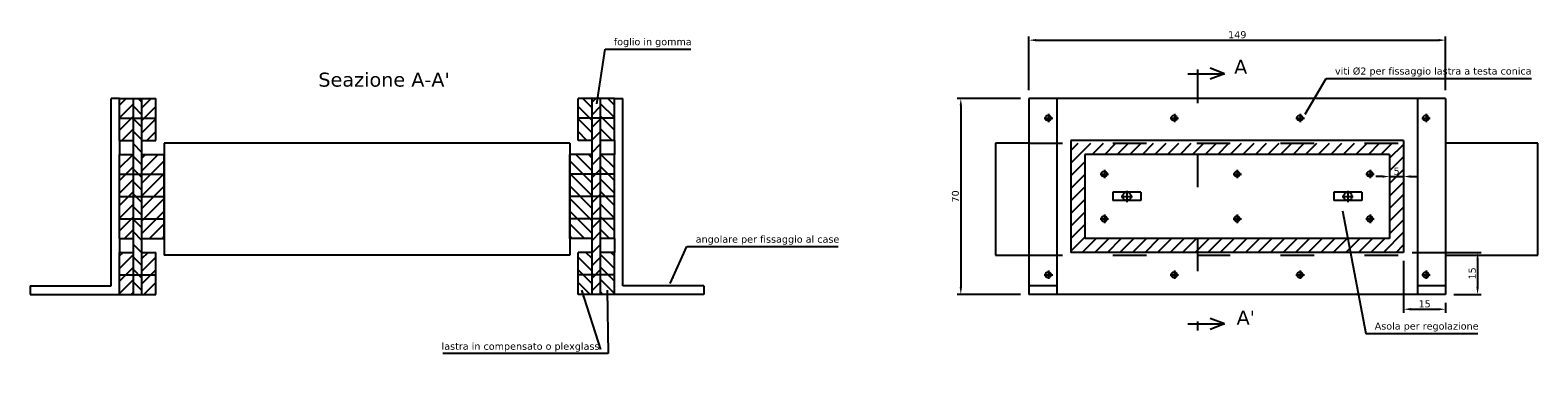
# Model space of a CAD drawing. Extents: x -164 to 375, y 91 to 215.
import ezdxf

# ---------------------------------------------------------------- set-up
doc = ezdxf.new("R2010")
doc.units = 0
doc.linetypes.add('ACAD_ISO03W100', pattern=[30, 12, -18])
doc.layers.get('0').update_dxf_attribs({"linetype": 'CONTINUOUS'})
doc.layers.get('DEFPOINTS').update_dxf_attribs({"linetype": 'CONTINUOUS'})
for name, color, linetype in [('GIALLO', 5, 'CONTINUOUS'), ('ROSSO', 1, 'CONTINUOUS'), ('VERDE', 3, 'CONTINUOUS')]:
    doc.layers.add(name, color=color, linetype=linetype)
doc.styles.get("Standard").update_dxf_attribs({"font": 'verdana.TTF'})
doc.dimstyles.get("Standard").update_dxf_attribs({"dimtxt": 0.18, "dimasz": 0.18, "dimexe": 0.18, "dimexo": 0.0625, "dimgap": 0.09, "dimtad": 0, "dimtih": 1, "dimtoh": 1, "dimdec": 4, "dimzin": 0, "dimtxsty": 'STANDARD', "dimcen": 0.09, "dimazin": 3, "dimtfac": 1, "dimtdec": 4, "dimtofl": 0, "dimtmove": 0, "dimatfit": 3, "dimtolj": 1, "dimtzin": 0})

# ---------------------------------------------------------------- blocks, each defined once
blk = doc.blocks.new('*D1')
at = {"color": 0, "linetype": 'BYBLOCK'}
for p, q in [((327.19, 175.29), (327.19, 161.77)), ((322.19, 170.29), (322.19, 161.77)), ((319.69, 163.02), (317.19, 163.02)), ((322.19, 163.02), (327.19, 163.02)), ((329.69, 163.02), (332.19, 163.02))]:
    blk.add_line(p, q, dxfattribs=at)
for points in [[(319.69, 163.44), (319.69, 162.6), (322.19, 163.02)], [(329.69, 163.44), (329.69, 162.6), (327.19, 163.02)]]:
    blk.add_solid(points, dxfattribs=at)
at = {"layer": 'DEFPOINTS', "color": 0, "linetype": 'BYBLOCK'}
for p in [(327.19, 175.91), (322.19, 170.91), (327.19, 163.02)]:
    blk.add_point(p, dxfattribs=at)
at = {"color": 0, "linetype": 'BYBLOCK', "insert": (324.69, 164.92), "char_height": 2.5, "attachment_point": 5}
blk.add_mtext('\\A1;5', dxfattribs=at)
blk = doc.blocks.new('*D4')
at = {"color": 0, "linetype": 'BYBLOCK'}
for p, q in [((193.19, 193.91), (193.19, 213)), ((195.69, 211.75), (339.69, 211.75)), ((342.19, 193.91), (342.19, 213))]:
    blk.add_line(p, q, dxfattribs=at)
for points in [[(195.69, 212.16), (195.69, 211.33), (193.19, 211.75)], [(339.69, 212.16), (339.69, 211.33), (342.19, 211.75)]]:
    blk.add_solid(points, dxfattribs=at)
at = {"layer": 'DEFPOINTS', "color": 0, "linetype": 'BYBLOCK'}
for p in [(342.19, 211.75), (193.19, 190.91), (342.19, 190.91)]:
    blk.add_point(p, dxfattribs=at)
at = {"color": 0, "linetype": 'BYBLOCK', "insert": (267.69, 213.67), "char_height": 2.5, "attachment_point": 5}
blk.add_mtext('\\A1;149', dxfattribs=at)
blk = doc.blocks.new('*D5')
at = {"color": 0, "linetype": 'BYBLOCK'}
for p, q in [((327.19, 132.91), (327.19, 114.36)), ((329.69, 115.61), (339.69, 115.61)), ((342.19, 117.91), (342.19, 114.36))]:
    blk.add_line(p, q, dxfattribs=at)
for points in [[(329.69, 116.02), (329.69, 115.19), (327.19, 115.61)], [(339.69, 116.02), (339.69, 115.19), (342.19, 115.61)]]:
    blk.add_solid(points, dxfattribs=at)
at = {"layer": 'DEFPOINTS', "color": 0, "linetype": 'BYBLOCK'}
for p in [(327.19, 135.91), (342.19, 120.91), (342.19, 115.61)]:
    blk.add_point(p, dxfattribs=at)
at = {"color": 0, "linetype": 'BYBLOCK', "insert": (334.69, 117.51), "char_height": 2.5, "attachment_point": 5}
blk.add_mtext('\\A1;15', dxfattribs=at)
blk = doc.blocks.new('*D6')
at = {"color": 0, "linetype": 'BYBLOCK'}
for p, q in [((190.19, 190.91), (167.57, 190.91)), ((168.82, 188.41), (168.82, 123.41)), ((190.19, 120.91), (167.57, 120.91))]:
    blk.add_line(p, q, dxfattribs=at)
for points in [[(168.41, 188.41), (169.24, 188.41), (168.82, 190.91)], [(168.41, 123.41), (169.24, 123.41), (168.82, 120.91)]]:
    blk.add_solid(points, dxfattribs=at)
at = {"layer": 'DEFPOINTS', "color": 0, "linetype": 'BYBLOCK'}
for p in [(193.19, 190.91), (168.82, 120.91), (193.19, 120.91)]:
    blk.add_point(p, dxfattribs=at)
at = {"color": 0, "linetype": 'BYBLOCK', "insert": (166.9, 155.91), "char_height": 2.5, "attachment_point": 5, "rotation": 90}
blk.add_mtext('\\A1;70', dxfattribs=at)
blk = doc.blocks.new('*D7')
at = {"color": 0, "linetype": 'BYBLOCK'}
for p, q in [((330.19, 135.91), (354.89, 135.91)), ((353.64, 133.41), (353.64, 123.41)), ((345.19, 120.91), (354.89, 120.91))]:
    blk.add_line(p, q, dxfattribs=at)
for points in [[(353.22, 133.41), (354.06, 133.41), (353.64, 135.91)], [(353.22, 123.41), (354.06, 123.41), (353.64, 120.91)]]:
    blk.add_solid(points, dxfattribs=at)
at = {"layer": 'DEFPOINTS', "color": 0, "linetype": 'BYBLOCK'}
for p in [(327.19, 135.91), (342.19, 120.91), (353.64, 120.91)]:
    blk.add_point(p, dxfattribs=at)
at = {"color": 0, "linetype": 'BYBLOCK', "insert": (351.73, 128.41), "char_height": 2.5, "attachment_point": 5, "rotation": 90}
blk.add_mtext('\\A1;15', dxfattribs=at)

msp = doc.modelspace()

# ---------------------------------------------------------------- hatches: boundary and pattern name
h = msp.add_hatch()
h.set_pattern_fill('ANSI31', color=256, angle=90, style=0)
h.set_pattern_definition([(45, (-87.1075, 0), (2.245064, -2.245064), [])])
h.paths.add_polyline_path([(-119.05375, 190.91176), (-124.05375, 190.91176), (-124.05375, 183.91176), (-119.05375, 183.91176)])
h.paths.add_polyline_path([(-132.05375, 183.91176), (-127.05375, 183.91176), (-127.05375, 190.91176), (-132.05375, 190.91176)])
h.paths.add_polyline_path([(-124.05375, 175.91176), (-119.05375, 175.91176), (-119.05375, 183.91176), (-124.05375, 183.91176)])
h.paths.add_polyline_path([(-132.05375, 175.91176), (-127.05375, 175.91176), (-127.05375, 183.91176), (-132.05375, 183.91176)])
h.paths.add_polyline_path([(-124.05375, 170.91176), (-124.05375, 163.91176), (-116.05375, 163.91176), (-116.05375, 170.91176)])
h.paths.add_polyline_path([(-127.05375, 170.91176), (-132.05375, 170.91176), (-132.05375, 163.91176), (-127.05375, 163.91176)])
h.paths.add_polyline_path([(-127.05375, 155.91176), (-127.05375, 163.91176), (-132.05375, 163.91176), (-132.05375, 155.91176)])
h.paths.add_polyline_path([(-116.05375, 155.91176), (-116.05375, 163.91176), (-124.05375, 163.91176), (-124.05375, 155.91176)])
h.paths.add_polyline_path([(-116.05375, 147.91176), (-116.05375, 155.91176), (-124.05375, 155.91176), (-124.05375, 147.91176)])
h.paths.add_polyline_path([(-116.05375, 140.91176), (-116.05375, 147.91176), (-124.05375, 147.91176), (-124.05375, 140.91176)])
h.paths.add_polyline_path([(-127.05375, 147.91176), (-132.05375, 147.91176), (-132.05375, 140.91176), (-127.05375, 140.91176)])
h.paths.add_polyline_path([(-127.05375, 155.91176), (-132.05375, 155.91176), (-132.05375, 147.91176), (-127.05375, 147.91176)])
h.paths.add_polyline_path([(-119.05375, 135.91176), (-124.05375, 135.91176), (-124.05375, 127.91176), (-119.05375, 127.91176)])
h.paths.add_polyline_path([(-119.05375, 127.91176), (-124.05375, 127.91176), (-124.05375, 120.91176), (-119.05375, 120.91176)])
h.paths.add_polyline_path([(-127.05375, 135.91176), (-132.05375, 135.91176), (-132.05375, 127.91176), (-127.05375, 127.91176)])
h.paths.add_polyline_path([(-132.05375, 120.91176), (-127.05375, 120.91176), (-127.05375, 127.91176), (-132.05375, 127.91176)])
h = msp.add_hatch()
h.set_pattern_fill('ANSI31', color=256, angle=90, style=0)
h.paths.add_polyline_path([(36.94625, 190.91176), (31.94625, 190.91176), (31.94625, 183.91176), (36.94625, 183.91176)])
h.paths.add_polyline_path([(44.94625, 190.91176), (39.94625, 190.91176), (39.94625, 183.91176), (44.94625, 183.91176)])
h.paths.add_polyline_path([(36.94625, 183.91176), (31.94625, 183.91176), (31.94625, 175.91176), (36.94625, 175.91176)])
h.paths.add_polyline_path([(44.94625, 183.91176), (39.94625, 183.91176), (39.94625, 175.91176), (44.94625, 175.91176)])
h.paths.add_polyline_path([(36.94625, 170.91176), (28.94625, 170.91176), (28.94625, 163.91176), (36.94625, 163.91176)])
h.paths.add_polyline_path([(44.94625, 170.91176), (39.94625, 170.91176), (39.94625, 163.91176), (44.94625, 163.91176)])
h.paths.add_polyline_path([(44.94625, 163.91176), (39.94625, 163.91176), (39.94625, 155.91176), (44.94625, 155.91176)])
h.paths.add_polyline_path([(36.94625, 163.91176), (28.94625, 163.91176), (28.94625, 155.91176), (36.94625, 155.91176)])
h.paths.add_polyline_path([(36.94625, 155.91176), (28.94625, 155.91176), (28.94625, 147.91176), (36.94625, 147.91176)])
h.paths.add_polyline_path([(36.94625, 147.91176), (28.94625, 147.91176), (28.94625, 140.91176), (36.94625, 140.91176)])
h.paths.add_polyline_path([(44.94625, 147.91176), (39.94625, 147.91176), (39.94625, 140.91176), (44.94625, 140.91176)])
h.paths.add_polyline_path([(44.94625, 155.91176), (39.94625, 155.91176), (39.94625, 147.91176), (44.94625, 147.91176)])
h.paths.add_polyline_path([(36.94625, 135.91176), (31.94625, 135.91176), (31.94625, 127.91176), (36.94625, 127.91176)])
h.paths.add_polyline_path([(36.94625, 127.91176), (31.94625, 127.91176), (31.94625, 120.91176), (36.94625, 120.91176)])
h.paths.add_polyline_path([(44.94625, 135.91176), (39.94625, 135.91176), (39.94625, 127.91176), (44.94625, 127.91176)])
h.paths.add_polyline_path([(44.94625, 127.91176), (39.94625, 127.91176), (39.94625, 120.91176), (44.94625, 120.91176)])
at = {"layer": 'GIALLO'}
h = msp.add_hatch(dxfattribs=at)
h.set_pattern_fill('ANSI31', color=256, style=0)
h.set_pattern_definition([(135, (-87.1075, 0), (2.245064, 2.245064), [])])
h.paths.add_polyline_path([(-124.05375, 190.91176), (-127.05375, 190.91176), (-127.05375, 183.91176), (-124.05375, 183.91176)])
h.paths.add_polyline_path([(-124.05375, 183.91176), (-127.05375, 183.91176), (-127.05375, 163.91176), (-124.05375, 163.91176)])
h.paths.add_polyline_path([(-124.05375, 163.91176), (-127.05375, 163.91176), (-127.05375, 155.91176), (-124.05375, 155.91176)])
h.paths.add_polyline_path([(-127.05375, 147.91176), (-124.05375, 147.91176), (-124.05375, 155.91176), (-127.05375, 155.91176)])
h.paths.add_polyline_path([(-124.05375, 147.91176), (-127.05375, 147.91176), (-127.05375, 127.91176), (-124.05375, 127.91176)])
h.paths.add_polyline_path([(-127.05375, 120.91176), (-124.05375, 120.91176), (-124.05375, 127.91176), (-127.05375, 127.91176)])
h = msp.add_hatch(dxfattribs=at)
h.set_pattern_fill('ANSI31', color=256, style=0)
h.paths.add_polyline_path([(39.94625, 190.91176), (36.94625, 190.91176), (36.94625, 183.91176), (39.94625, 183.91176)])
h.paths.add_polyline_path([(39.94625, 183.91176), (36.94625, 183.91176), (36.94625, 163.91176), (39.94625, 163.91176)])
h.paths.add_polyline_path([(39.94625, 163.91176), (36.94625, 163.91176), (36.94625, 155.91176), (39.94625, 155.91176)])
h.paths.add_polyline_path([(39.94625, 155.91176), (36.94625, 155.91176), (36.94625, 147.91176), (39.94625, 147.91176)])
h.paths.add_polyline_path([(39.94625, 147.91176), (36.94625, 147.91176), (36.94625, 127.91176), (39.94625, 127.91176)])
h.paths.add_polyline_path([(39.94625, 127.91176), (36.94625, 127.91176), (36.94625, 120.91176), (39.94625, 120.91176)])
h = msp.add_hatch(dxfattribs=at)
h.set_pattern_fill('ANSI31', color=256, style=0)
h.paths.add_polyline_path([(253.4602, 170.91176), (253.4602, 174.91176), (208.18946, 174.91176), (208.18946, 135.91176), (253.4602, 135.91176), (253.4602, 140.91176), (213.18946, 140.91176), (213.18946, 170.91176)])
h.paths.add_polyline_path([(253.4602, 174.91176), (253.4602, 170.91176), (322.18946, 170.91176), (322.18946, 140.91176), (253.4602, 140.91176), (253.4602, 135.91176), (327.18946, 135.91176), (327.18946, 174.91176)])
h.paths.add_polyline_path([(323.25016, 166.82338), (326.12877, 166.82338), (326.12877, 163.02133), (323.25016, 163.02133)], flags=24)

# ---------------------------------------------------------------- linework, layer by layer
for p, q in [((249.96276, 199.72873), (263.07817, 199.72873)), ((263.07817, 199.72873), (258.0506, 201.6952)), ((263.07817, 199.72873), (258.0506, 197.76227)), ((-135.05375, 123.91176), (-135.05375, 190.91176)), ((-132.05375, 190.91176), (-135.05375, 190.91176)), ((-132.05375, 175.91176), (-132.05375, 190.91176)), ((-132.05375, 190.91176), (-119.05375, 190.91176)), ((-127.05375, 120.91176), (-127.05375, 190.91176)), ((-124.05375, 120.91176), (-124.05375, 190.91176)), ((-119.05375, 175.91176), (-119.05375, 190.91176)), ((44.94625, 190.91176), (31.94625, 190.91176)), ((31.94625, 175.91176), (31.94625, 190.91176)), ((36.94625, 120.91176), (36.94625, 190.91176)), ((39.94625, 120.91176), (39.94625, 190.91176)), ((44.94625, 175.91176), (44.94625, 190.91176)), ((44.94625, 190.91176), (47.94625, 190.91176)), ((47.94625, 123.91176), (47.94625, 190.91176)), ((193.18946, 190.91176), (193.18946, 120.91176)), ((342.18946, 190.91176), (193.18946, 190.91176)), ((203.18946, 190.91176), (203.18946, 120.91176)), ((332.18946, 190.91176), (332.18946, 120.91176)), ((342.18946, 190.91176), (342.18946, 120.91176)), ((-132.05375, 175.91176), (-132.05375, 170.91176)), ((-132.05375, 175.91176), (-127.05375, 175.91176)), ((-124.05375, 175.91176), (-119.05375, 175.91176)), ((36.94625, 175.91176), (31.94625, 175.91176)), ((44.94625, 175.91176), (39.94625, 175.91176)), ((44.94625, 175.91176), (44.94625, 170.91176)), ((327.18946, 175.91176), (208.18946, 175.91176)), ((208.18946, 175.91176), (208.18946, 135.91176)), ((327.18946, 175.91176), (327.18946, 135.91176)), ((-132.05375, 140.91176), (-132.05375, 170.91176)), ((-132.05375, 170.91176), (-127.05375, 170.91176)), ((-124.05375, 170.91176), (-116.05375, 170.91176)), ((-116.05375, 140.91176), (-116.05375, 170.91176)), ((-116.05375, 170.91176), (-116.05375, 141.67862)), ((28.94625, 140.91176), (28.94625, 170.91176)), ((36.94625, 170.91176), (28.94625, 170.91176)), ((44.94625, 170.91176), (39.94625, 170.91176)), ((44.94625, 140.91176), (44.94625, 170.91176)), ((322.18946, 170.91176), (213.18946, 170.91176)), ((213.18946, 170.91176), (213.18946, 140.91176)), ((322.18946, 170.91176), (322.18946, 140.91176)), ((223.18946, 157.41176), (223.18946, 154.41176)), ((233.18946, 157.41176), (223.18946, 157.41176)), ((233.18946, 157.41176), (233.18946, 154.41176)), ((302.18946, 157.41176), (302.18946, 154.41176)), ((312.18946, 157.41176), (302.18946, 157.41176)), ((312.18946, 157.41176), (312.18946, 154.41176)), ((233.18946, 154.41176), (223.18946, 154.41176)), ((312.18946, 154.41176), (302.18946, 154.41176)), ((-132.05375, 140.91176), (-132.05375, 135.91176)), ((-132.05375, 140.91176), (-127.05375, 140.91176)), ((-124.05375, 140.91176), (-116.05375, 140.91176)), ((36.94625, 140.91176), (28.94625, 140.91176)), ((44.94625, 140.91176), (39.94625, 140.91176)), ((44.94625, 140.91176), (44.94625, 135.91176)), ((322.18946, 140.91176), (213.18946, 140.91176)), ((-132.05375, 120.91176), (-132.05375, 135.91176)), ((-132.05375, 135.91176), (-127.05375, 135.91176)), ((-124.05375, 135.91176), (-119.05375, 135.91176)), ((-119.05375, 120.91176), (-119.05375, 135.91176)), ((31.94625, 120.91176), (31.94625, 135.91176)), ((36.94625, 135.91176), (31.94625, 135.91176)), ((44.94625, 135.91176), (39.94625, 135.91176)), ((44.94625, 120.91176), (44.94625, 135.91176)), ((327.18946, 135.91176), (208.18946, 135.91176)), ((-164.01337, 123.91176), (-135.05375, 123.91176)), ((-164.01337, 123.91176), (-164.01337, 120.91176)), ((-164.01337, 120.91176), (-119.05375, 120.91176)), ((76.90587, 120.91176), (31.94625, 120.91176)), ((76.90587, 123.91176), (47.94625, 123.91176)), ((76.90587, 123.91176), (76.90587, 120.91176)), ((203.18946, 123.91176), (193.18946, 123.91176)), ((342.18946, 120.91176), (193.18946, 120.91176)), ((342.18946, 123.91176), (332.18946, 123.91176)), ((249.96276, 110.36369), (263.07817, 110.36369)), ((263.07817, 110.36369), (258.0506, 112.33016)), ((263.07817, 110.36369), (258.0506, 108.39723))]:
    msp.add_line(p, q)
at = {"linetype": 'ACAD_ISO03W100'}
msp.add_line((253.4602, 201.25821), (253.4602, 107.96023), dxfattribs=at)
at = {"layer": 'ROSSO'}
for p, q in [((28.94625, 174.91176), (-116.05375, 174.91176)), ((-116.05375, 174.91176), (-116.05375, 134.91176)), ((-116.05375, 174.91176), (-116.05375, 134.91176)), ((28.94625, 174.91176), (28.94625, 134.91176)), ((181.18946, 174.91176), (181.18946, 134.91176)), ((193.18946, 174.91176), (181.18946, 174.91176)), ((375.18946, 174.91176), (342.18946, 174.91176)), ((375.18946, 134.91176), (375.18946, 174.91176)), ((228.18946, 157.91176), (228.18946, 153.91176)), ((307.18946, 157.91176), (307.18946, 153.91176)), ((-132.05375, 155.91176), (-116.05375, 155.91176)), ((44.94625, 155.91176), (28.94625, 155.91176)), ((226.18946, 155.91176), (230.18946, 155.91176)), ((305.18946, 155.91176), (309.18946, 155.91176)), ((28.94625, 134.91176), (-116.05375, 134.91176)), ((181.18946, 134.91176), (193.18946, 134.91176)), ((342.18946, 134.91176), (375.18946, 134.91176))]:
    msp.add_line(p, q, dxfattribs=at)
at = {"layer": 'ROSSO', "linetype": 'ACAD_ISO03W100'}
for p, q in [((193.18946, 174.91176), (342.18946, 174.91176)), ((193.18946, 134.91176), (342.18946, 134.91176))]:
    msp.add_line(p, q, dxfattribs=at)
at = {"layer": 'ROSSO'}
for centre in [(228.18946, 155.91176), (307.18946, 155.91176)]:
    msp.add_circle(centre, 1.5, dxfattribs=at)
at = {"layer": 'VERDE'}
for p, q in [((-132.05375, 183.91176), (-119.05375, 183.91176)), ((44.94625, 183.91176), (31.94625, 183.91176)), ((198.68946, 183.91176), (201.68946, 183.91176)), ((200.18946, 185.41176), (200.18946, 182.41176)), ((243.68946, 183.91176), (246.68946, 183.91176)), ((245.18946, 185.41176), (245.18946, 182.41176)), ((288.68946, 183.91176), (291.68946, 183.91176)), ((290.18946, 185.41176), (290.18946, 182.41176)), ((333.68946, 183.91176), (336.68946, 183.91176)), ((335.18946, 185.41176), (335.18946, 182.41176)), ((-132.05375, 163.91176), (-116.05375, 163.91176)), ((44.94625, 163.91176), (28.94625, 163.91176)), ((218.68946, 163.91176), (221.68946, 163.91176)), ((220.18946, 165.41176), (220.18946, 162.41176)), ((266.18946, 163.91176), (269.18946, 163.91176)), ((267.68946, 165.41176), (267.68946, 162.41176)), ((313.68946, 163.91176), (316.68946, 163.91176)), ((315.18946, 165.41176), (315.18946, 162.41176)), ((-132.05375, 147.91176), (-116.05375, 147.91176)), ((44.94625, 147.91176), (28.94625, 147.91176)), ((218.68946, 147.91176), (221.68946, 147.91176)), ((220.18946, 149.41176), (220.18946, 146.41176)), ((266.18946, 147.91176), (269.18946, 147.91176)), ((267.68946, 149.41176), (267.68946, 146.41176)), ((313.68946, 147.91176), (316.68946, 147.91176)), ((315.18946, 149.41176), (315.18946, 146.41176)), ((200.18946, 129.41176), (200.18946, 126.41176)), ((245.18946, 129.41176), (245.18946, 126.41176)), ((290.18946, 129.41176), (290.18946, 126.41176)), ((335.18946, 129.41176), (335.18946, 126.41176)), ((-132.05375, 127.91176), (-119.05375, 127.91176)), ((44.94625, 127.91176), (31.94625, 127.91176)), ((198.68946, 127.91176), (201.68946, 127.91176)), ((243.68946, 127.91176), (246.68946, 127.91176)), ((288.68946, 127.91176), (291.68946, 127.91176)), ((333.68946, 127.91176), (336.68946, 127.91176))]:
    msp.add_line(p, q, dxfattribs=at)
for centre in [(200.09356, 183.91176), (245.09356, 183.91176), (290.09356, 183.91176), (335.09356, 183.91176), (220.09356, 163.91176), (267.59356, 163.91176), (315.09356, 163.91176), (220.09356, 147.91176), (267.59356, 147.91176), (315.09356, 147.91176), (200.09356, 127.91176), (245.09356, 127.91176), (290.09356, 127.91176), (335.09356, 127.91176)]:
    msp.add_circle(centre, 1, dxfattribs=at)

# ---------------------------------------------------------------- texts
for s, p in [("Seazione A-A'", (-60.93629, 195.14031)), ('A', (266.57561, 199.72873)), ("A'", (267.44997, 110.1452))]:
    msp.add_text(s, height=5).set_placement(p)
at = {"char_height": 2.5}
for s, insert, attachment_point in [('\\A1;foglio in gomma', (44.72063, 210.84157), 4), ('\\A1;viti %%c2 per fissaggio lastra a testa conica', (302.63394, 200.35373), 4), ('\\A1;angolare per fissaggio al case', (74.01171, 140.26722), 4), ('\\A1;Asola per regolazione ', (316.8423, 109.24072), 4), ('\\A1;lastra in compensato o plexglass', (39.58521, 102.03034), 6), ('\\A1;', (88.26928, 91.10552), 4)]:
    msp.add_mtext(s, dxfattribs=dict(at, insert=insert, attachment_point=attachment_point))

# ---------------------------------------------------------------- dimensions: what is measured, and where the dimension line sits
for base, p1, p2, override, picture, middle in [((342.18946, 211.74604), (193.18946, 190.91176), (342.18946, 190.91176), {"dimtxt": 2.5, "dimasz": 2.5, "dimexe": 1.25, "dimexo": 3, "dimgap": 0.625, "dimtad": 1, "dimtih": 0, "dimtoh": 0, "dimzin": 8, "dimcen": 2.5, "dimtofl": 1}, '*D4', (267.68946, 213.67057)), ((327.18946, 163.02133), (322.18946, 170.91176), (327.18946, 175.91176), {"dimtxt": 2.5, "dimasz": 2.5, "dimexe": 1.25, "dimexo": 0.625, "dimgap": 0.625, "dimtad": 1, "dimtih": 0, "dimtoh": 0, "dimzin": 8, "dimcen": 2.5, "dimtofl": 1}, '*D1', (324.68946, 164.92236)), ((342.18946, 115.60761), (327.18946, 135.91176), (342.18946, 120.91176), {"dimtxt": 2.5, "dimasz": 2.5, "dimexe": 1.25, "dimexo": 3, "dimgap": 0.625, "dimtad": 1, "dimtih": 0, "dimtoh": 0, "dimzin": 8, "dimcen": 2.5, "dimtofl": 1}, '*D5', (334.68946, 117.51283))]:
    dim = msp.add_linear_dim(base=base, p1=p1, p2=p2, dimstyle='STANDARD', override=override)
    dim.commit()
    dim.dimension.update_dxf_attribs({"geometry": picture, "text_midpoint": middle})
for base, p1, p2, picture, middle in [((168.82236, 120.91176), (193.18946, 190.91176), (193.18946, 120.91176), '*D6', (166.89615, 155.91176)), ((353.63967, 120.91176), (327.18946, 135.91176), (342.18946, 120.91176), '*D7', (351.73445, 128.41176))]:
    dim = msp.add_linear_dim(base=base, p1=p1, p2=p2, angle=90, dimstyle='STANDARD', override={"dimtxt": 2.5, "dimasz": 2.5, "dimexe": 1.25, "dimexo": 3, "dimgap": 0.625, "dimtad": 1, "dimtih": 0, "dimtoh": 0, "dimzin": 8, "dimcen": 2.5, "dimtofl": 1})
    dim.commit()
    dim.dimension.update_dxf_attribs({"geometry": picture, "text_midpoint": middle})

# ---------------------------------------------------------------- leaders
at = {"annotation_type": 0, "has_hookline": 1}
for points, override, hookline_direction, text_width in [([(38.63087, 189.02241), (41.59563, 208.54682), (44.09563, 208.54682)], {"dimtxt": 2.5, "dimasz": 2.5, "dimexe": 1.25, "dimexo": 3, "dimgap": 0.625, "dimtad": 1, "dimtih": 0, "dimtoh": 0, "dimzin": 8, "dimcen": 2.5, "dimtofl": 1}, 0, 27.52183), ([(291.9538, 185.30797), (299.50894, 198.02121), (302.00894, 198.02121)], {"dimtxt": 2.5, "dimasz": 2.5, "dimexe": 1.25, "dimexo": 0.625, "dimgap": 0.625, "dimtad": 1, "dimtih": 0, "dimtoh": 0, "dimzin": 8, "dimcen": 2.5, "dimtofl": 1}, 0, 70.22834), ([(305.2878, 150.78553), (313.7173, 106.95437), (316.2173, 106.95437)], {"dimtxt": 2.5, "dimasz": 2.5, "dimexe": 1.25, "dimexo": 0.625, "dimgap": 0.625, "dimtad": 1, "dimtih": 0, "dimtoh": 0, "dimzin": 8, "dimcen": 2.5, "dimtofl": 1}, 0, 36.91739), ([(64.86169, 124.78446), (70.88671, 137.97247), (73.38671, 137.97247)], {"dimtxt": 2.5, "dimasz": 2.5, "dimexe": 1.25, "dimexo": 3, "dimgap": 0.625, "dimtad": 1, "dimtih": 0, "dimtoh": 0, "dimzin": 8, "dimcen": 2.5, "dimtofl": 1}, 0, 50.96709), ([(42.39612, 122.381), (42.71021, 99.74399), (40.21021, 99.74399)], {"dimtxt": 2.5, "dimasz": 2.5, "dimexe": 1.25, "dimexo": 3, "dimgap": 0.625, "dimtad": 1, "dimtih": 0, "dimtoh": 0, "dimzin": 8, "dimcen": 2.5, "dimtofl": 1}, 1, 56.06615)]:
    msp.add_leader(points, dimstyle='STANDARD', override=override, dxfattribs=dict(at, hookline_direction=hookline_direction, text_width=text_width))
msp.add_leader([(33.16612, 122.381), (39.94241, 101.18684)], dimstyle='STANDARD', override={"dimtxt": 2.5, "dimasz": 2.5, "dimexe": 1.25, "dimexo": 3, "dimgap": 0.625, "dimtad": 1, "dimtih": 0, "dimtoh": 0, "dimzin": 8, "dimcen": 2.5, "dimtofl": 1})

doc.saveas('drawing.dxf')
